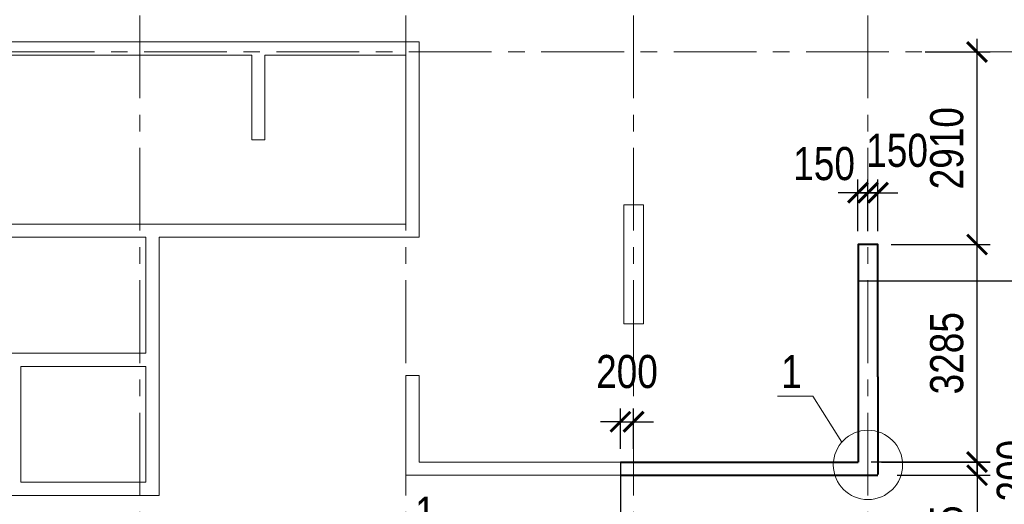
# Model space of a CAD drawing. Extents: x 26966 to 148137, y 549733 to 633733.
# Tile 5 of 29: x 56902 to 71777, y 577099 to 584420. Entities that reach past the tile are written whole.
import ezdxf

# ---------------------------------------------------------------- set-up
doc = ezdxf.new("R2010")
doc.units = 0
doc.header["$LTSCALE"] = 1000
doc.header["$MEASUREMENT"] = 0
doc.linetypes.add('CENTER', pattern=[2, 1.25, -0.25, 0.25, -0.25])
for name, color, linetype, lineweight in [('СК-040-С(тены)', 12, 'Continuous', 40), ('СК-041-С-СТЕНЫ НЕВИДИМЫЕ', 12, 'Continuous', 20), ('СК-043-С-ПИЛОНЫ', 5, 'Continuous', 40), ('СК-100-О(си)', 7, 'CENTER', 15), ('СК-110-О-РАЗМЕРЫ', 7, 'Continuous', 15), ('СК-300-Р(азмеры)', 7, 'Continuous', 20), ('СК-343-Р-КОЛОННЫ', 7, 'Continuous', 13), ('СК-400-Т(екст)', 7, 'Continuous', 20)]:
    doc.layers.add(name, color=color, linetype=linetype, lineweight=lineweight)
doc.styles.add('RUSS', font='arial.ttf', dxfattribs={"width": 0.8})
doc.dimstyles.new('100-200', dxfattribs={"dimscale": 0, "dimtxt": 500, "dimasz": 300, "dimexe": 200, "dimexo": 200, "dimgap": 200, "dimtad": 1, "dimdec": 0, "dimzin": 0, "dimdsep": 46, "dimtxsty": 'RUSS', "dimblk": 'ARCHTICK', "dimcen": 0.096, "dimdle": 200, "dimclrd": 7, "dimclre": 7, "dimclrt": 256, "dimadec": 0, "dimazin": 0, "dimtfac": 1, "dimtdec": 0, "dimtmove": 2, "dimatfit": 3, "dimldrblk": 'OBLIQUE', "dimfxl": 1, "dimtolj": 1, "dimtzin": 0, "dimarcsym": 0})

# ---------------------------------------------------------------- blocks, each defined once
blk = doc.blocks.new('оси')
at = {"layer": 'СК-100-О(си)'}
for p, q in [((-32750.1, 18534.9), (-32750.1, -11023.5)), ((-28729.8, 18534.9), (-28729.8, -11023.5)), ((-25290.2, 18534.9), (-25290.2, -11023.5)), ((-21750, 18534.9), (-21750, -11023.5)), ((-46685.3, 15985), (4554.2, 15985))]:
    blk.add_line(p, q, dxfattribs=at)
blk = doc.blocks.new('A$C858fb3ef')
at = {"layer": 'СК-300-Р(азмеры)'}
blk.add_blockref('оси', (0, 0), dxfattribs=at)
blk = doc.blocks.new('A$C573b34c5')
blk.add_blockref('A$C858fb3ef', (0, 0))
blk = doc.blocks.new('_ArchTick')
at = {"color": 0, "linetype": 'ByBlock', "const_width": 0.15}
blk.add_lwpolyline([(-0.5, -0.5), (0.5, 0.5)], dxfattribs=at)
blk = doc.blocks.new('*D210')
at = {"layer": 'Defpoints', "color": 0, "transparency": 16777216}
for p in [(69720, 577738), (71027, 577539), (71365, 577539)]:
    blk.add_point(p, dxfattribs=at)
at = {"layer": 'СК-343-Р-КОЛОННЫ', "color": 7, "lineweight": -2, "transparency": 16777216}
for p, q in [((71365, 577738), (71365, 578038)), ((69920, 577738), (71565, 577738)), ((71365, 577738), (71365, 577539)), ((71227, 577539), (71565, 577539)), ((71365, 577539), (71365, 577239))]:
    blk.add_line(p, q, dxfattribs=at)
at = {"layer": 'СК-343-Р-КОЛОННЫ', "color": 7, "lineweight": -2, "transparency": 16777216, "xscale": 300, "yscale": 300, "zscale": 300}
for p, rotation in [((71365, 577738), 270), ((71365, 577539), 90)]:
    blk.add_blockref('_ArchTick', p, dxfattribs=dict(at, rotation=rotation))
at = {"layer": 'СК-343-Р-КОЛОННЫ', "transparency": 16777216, "insert": (71916, 577608), "char_height": 500, "attachment_point": 5, "rotation": 90, "style": 'RUSS'}
blk.add_mtext('\\A1;200', dxfattribs=at)
blk = doc.blocks.new('_Oblique')
at = {"color": 0, "linetype": 'ByBlock', "lineweight": -2}
blk.add_line((-0.5, -0.5), (0.5, 0.5), dxfattribs=at)
blk = doc.blocks.new('*D301')
at = {"layer": 'Defpoints', "color": 0, "transparency": 16777216}
for p in [(69718, 581806), (69567, 581023), (69718, 581023)]:
    blk.add_point(p, dxfattribs=at)
at = {"layer": 'СК-343-Р-КОЛОННЫ', "color": 7, "lineweight": -2, "transparency": 16777216}
for p, q in [((69567, 581223), (69567, 582006)), ((69718, 581223), (69718, 582006)), ((69567, 581806), (69267, 581806)), ((69567, 581806), (69718, 581806)), ((69718, 581806), (70018, 581806))]:
    blk.add_line(p, q, dxfattribs=at)
at = {"layer": 'СК-343-Р-КОЛОННЫ', "color": 7, "lineweight": -2, "transparency": 16777216, "xscale": 300, "yscale": 300, "zscale": 300}
blk.add_blockref('_ArchTick', (69567, 581806), dxfattribs=at)
at = {"layer": 'СК-343-Р-КОЛОННЫ', "color": 7, "lineweight": -2, "transparency": 16777216, "xscale": 300, "yscale": 300, "zscale": 300, "rotation": 180}
blk.add_blockref('_ArchTick', (69718, 581806), dxfattribs=at)
at = {"layer": 'СК-343-Р-КОЛОННЫ', "transparency": 16777216, "insert": (69055, 582243), "char_height": 500, "attachment_point": 5, "style": 'RUSS'}
blk.add_mtext('\\A1;150', dxfattribs=at)
blk = doc.blocks.new('*D243')
at = {"layer": 'Defpoints', "color": 0, "transparency": 16777216}
for p in [(69961, 577539), (69162, 575383), (71365, 575383)]:
    blk.add_point(p, dxfattribs=at)
at = {"layer": 'СК-343-Р-КОЛОННЫ', "color": 7, "lineweight": -2, "transparency": 16777216}
for p, q in [((71365, 577739), (71365, 575183)), ((70161, 577539), (71565, 577539)), ((69362, 575383), (71565, 575383))]:
    blk.add_line(p, q, dxfattribs=at)
at = {"layer": 'СК-343-Р-КОЛОННЫ', "color": 7, "lineweight": -2, "transparency": 16777216, "xscale": 300, "yscale": 300, "zscale": 300}
for p, rotation in [((71365, 577539), 90), ((71365, 575383), 270)]:
    blk.add_blockref('_ArchTick', p, dxfattribs=dict(at, rotation=rotation))
at = {"layer": 'СК-343-Р-КОЛОННЫ', "transparency": 16777216, "insert": (70910, 576461), "char_height": 500, "attachment_point": 5, "rotation": 90, "style": 'RUSS'}
blk.add_mtext('\\A1;2155', dxfattribs=at)
blk = doc.blocks.new('*D244')
at = {"layer": 'Defpoints', "color": 0, "transparency": 16777216}
for p in [(69718, 581806), (69718, 581023), (69868, 581023)]:
    blk.add_point(p, dxfattribs=at)
at = {"layer": 'СК-343-Р-КОЛОННЫ', "color": 7, "lineweight": -2, "transparency": 16777216}
for p, q in [((69718, 581223), (69718, 582006)), ((69868, 581223), (69868, 582006)), ((69718, 581806), (69418, 581806)), ((69868, 581806), (69718, 581806)), ((69868, 581806), (70168, 581806))]:
    blk.add_line(p, q, dxfattribs=at)
at = {"layer": 'СК-343-Р-КОЛОННЫ', "color": 7, "lineweight": -2, "transparency": 16777216, "xscale": 300, "yscale": 300, "zscale": 300}
blk.add_blockref('_ArchTick', (69718, 581806), dxfattribs=at)
at = {"layer": 'СК-343-Р-КОЛОННЫ', "color": 7, "lineweight": -2, "transparency": 16777216, "xscale": 300, "yscale": 300, "zscale": 300, "rotation": 180}
blk.add_blockref('_ArchTick', (69868, 581806), dxfattribs=at)
at = {"layer": 'СК-343-Р-КОЛОННЫ', "transparency": 16777216, "insert": (70158, 582443), "char_height": 500, "attachment_point": 5, "style": 'RUSS'}
blk.add_mtext('\\A1;150', dxfattribs=at)
blk = doc.blocks.new('*D217')
at = {"layer": 'Defpoints', "color": 0, "transparency": 16777216}
for p in [(70383, 583933), (71365, 583933), (70383, 581023)]:
    blk.add_point(p, dxfattribs=at)
at = {"layer": 'СК-343-Р-КОЛОННЫ', "color": 7, "lineweight": -2, "transparency": 16777216}
for p, q in [((71365, 580823), (71365, 584133)), ((70583, 583933), (71565, 583933)), ((70583, 581023), (71565, 581023))]:
    blk.add_line(p, q, dxfattribs=at)
at = {"layer": 'СК-343-Р-КОЛОННЫ', "color": 7, "lineweight": -2, "transparency": 16777216, "xscale": 300, "yscale": 300, "zscale": 300}
for p, rotation in [((71365, 583933), 90), ((71365, 581023), 270)]:
    blk.add_blockref('_ArchTick', p, dxfattribs=dict(at, rotation=rotation))
at = {"layer": 'СК-343-Р-КОЛОННЫ', "transparency": 16777216, "insert": (70910, 582478), "char_height": 500, "attachment_point": 5, "rotation": 90, "style": 'RUSS'}
blk.add_mtext('\\A1;2910', dxfattribs=at)
blk = doc.blocks.new('*D218')
at = {"layer": 'Defpoints', "color": 0, "transparency": 16777216}
for p in [(69867, 581023), (71365, 581023), (69567, 577739)]:
    blk.add_point(p, dxfattribs=at)
at = {"layer": 'СК-343-Р-КОЛОННЫ', "color": 7, "lineweight": -2, "transparency": 16777216}
for p, q in [((71365, 577539), (71365, 581223)), ((70067, 581023), (71565, 581023)), ((69767, 577739), (71565, 577739))]:
    blk.add_line(p, q, dxfattribs=at)
at = {"layer": 'СК-343-Р-КОЛОННЫ', "color": 7, "lineweight": -2, "transparency": 16777216, "xscale": 300, "yscale": 300, "zscale": 300}
for p, rotation in [((71365, 581023), 90), ((71365, 577739), 270)]:
    blk.add_blockref('_ArchTick', p, dxfattribs=dict(at, rotation=rotation))
at = {"layer": 'СК-343-Р-КОЛОННЫ', "transparency": 16777216, "insert": (70910, 579381), "char_height": 500, "attachment_point": 5, "rotation": 90, "style": 'RUSS'}
blk.add_mtext('\\A1;3285', dxfattribs=at)
blk = doc.blocks.new('A$Cc2edbf5f-тех')
at = {"layer": 'СК-040-С(тены)'}
for p, q in [((22020, 11076), (22020, 9790)), ((22320, 11076), (22320, 9600)), ((18430, 9591), (22320, 9590))]:
    blk.add_line(p, q, dxfattribs=at)
blk.add_lwpolyline([(18430, 9790), (22020, 9790)], dxfattribs=at)
at = {"layer": 'СК-041-С-СТЕНЫ НЕВИДИМЫЕ'}
for p, q in [((13060, 15935), (13060, 14655)), ((15190, 15935), (13060, 15935)), ((12860, 14655), (13060, 14655)), ((15190, 11095), (15190, 9590)), ((15190, 9590), (18430, 9590)), ((18430, 9590), (22020, 9590))]:
    blk.add_line(p, q, dxfattribs=at)
for points in [[(11460, 13185), (15390, 13185), (15390, 16135), (6740, 16135)], [(6940, 15935), (12860, 15935), (12860, 14655)], [(15190, 15935), (15190, 13385), (6940, 13385)], [(8710, 11435), (8710, 13185), (11260, 13185), (11260, 11435)], [(9170, 11235), (9170, 9285), (11460, 9285), (11460, 13185)], [(11260, 11435), (8710, 11435)], [(9370, 11235), (9370, 9485), (11260, 9485), (11260, 11235), (9370, 11235)], [(15190, 11095), (15390, 11095), (15390, 9790), (18430, 9790)]]:
    blk.add_lwpolyline(points, dxfattribs=at)
blk.add_lwpolyline([(18480, 13675), (18480, 11876), (18780, 11876), (18780, 13675)], close=True, dxfattribs=at)
at = {"layer": 'СК-043-С-ПИЛОНЫ'}
blk.add_lwpolyline([(22320, 11076), (22320, 13075), (22020, 13075), (22020, 11076), (22020, 11076)], dxfattribs=at)
blk = doc.blocks.new('A$C24f80df3')
at = {"layer": 'СК-040-С(тены)', "color": 3, "lineweight": 25}
blk.add_lwpolyline([(-1, 7685), (-1, -200), (44168, -200), (44168, 5491), (41149, 5491), (41149, 7685), (29438, 7685), (29438, 10290), (26147, 10290), (26147, 11866), (26147, 12520), (22068, 12520), (22068, 9790), (18477, 9790), (18477, 6185), (16698, 6185), (16698, 7685), (-1, 7685)], dxfattribs=at)
blk = doc.blocks.new('*D322')
at = {"layer": 'Defpoints', "color": 0, "transparency": 16777216}
for p in [(66177, 578346), (65977, 577739), (66177, 577739)]:
    blk.add_point(p, dxfattribs=at)
at = {"layer": 'СК-343-Р-КОЛОННЫ', "color": 7, "lineweight": -2, "transparency": 16777216}
for p, q in [((65977, 577939), (65977, 578546)), ((66177, 577939), (66177, 578546)), ((65977, 578346), (65677, 578346)), ((65977, 578346), (66177, 578346)), ((66177, 578346), (66477, 578346))]:
    blk.add_line(p, q, dxfattribs=at)
at = {"layer": 'СК-343-Р-КОЛОННЫ', "color": 7, "lineweight": -2, "transparency": 16777216, "xscale": 300, "yscale": 300, "zscale": 300}
blk.add_blockref('_ArchTick', (65977, 578346), dxfattribs=at)
at = {"layer": 'СК-343-Р-КОЛОННЫ', "color": 7, "lineweight": -2, "transparency": 16777216, "xscale": 300, "yscale": 300, "zscale": 300, "rotation": 180}
blk.add_blockref('_ArchTick', (66177, 578346), dxfattribs=at)
at = {"layer": 'СК-343-Р-КОЛОННЫ', "transparency": 16777216, "insert": (66077, 579102), "char_height": 500, "attachment_point": 5, "style": 'RUSS'}
blk.add_mtext('\\A1;200', dxfattribs=at)

msp = doc.modelspace()

# ---------------------------------------------------------------- linework, layer by layer
at = {"layer": 'СК-110-О-РАЗМЕРЫ'}
msp.add_line((68884.6, 578733.8), (68351.4, 578733.8), dxfattribs=at)
msp.add_circle((69717.5, 577695), 523.3, dxfattribs=at)
at = {"layer": 'СК-343-Р-КОЛОННЫ'}
msp.add_line((68884.6, 578733.8), (69321.9, 578037.6), dxfattribs=at)

# ---------------------------------------------------------------- block references
at = {"layer": 'СК-300-Р(азмеры)'}
msp.add_blockref('A$C573b34c5', (91467.5, 567948.3), dxfattribs=at)
at = {"layer": 'СК-343-Р-КОЛОННЫ'}
msp.add_blockref('A$Cc2edbf5f-тех', (47547.3, 567948.3), dxfattribs=at)
at = {"layer": 'СК-343-Р-КОЛОННЫ', "lineweight": 40}
msp.add_blockref('A$C24f80df3', (47499.8, 567948.4), dxfattribs=at)

# ---------------------------------------------------------------- texts
at = {"layer": 'СК-400-Т(екст)', "style": 'RUSS', "width": 0.8}
for p in [(68406.4, 578854.5), (62874.8, 576716.9)]:
    msp.add_text('1', height=500, dxfattribs=at).set_placement(p)

# ---------------------------------------------------------------- dimensions: what is measured, and where the dimension line sits
at = {"layer": 'СК-343-Р-КОЛОННЫ'}
for base, p1, p2, picture, middle in [((71365, 583933.3), (70382.5, 581023.5), (70382.5, 583933.3), '*D217', (70909.7, 582478.4)), ((71365, 581023.5), (69567.3, 577738.5), (69867.3, 581023.5), '*D218', (70909.6, 579381)), ((71365, 575383.3), (69960.5, 577538.5), (69161.8, 575383.3), '*D243', (70909.7, 576460.9))]:
    dim = msp.add_linear_dim(base=base, p1=p1, p2=p2, angle=90, dimstyle='100-200', override={"dimscale": 1}, dxfattribs=at)
    dim.commit()
    dim.dimension.update_dxf_attribs({"geometry": picture, "text_midpoint": middle})
for base, p1, p2, angle, picture, middle in [((69717.5, 581806.2), (69867.7, 581023.5), (69717.5, 581023.5), 180, '*D244', (70158.2, 582443.1)), ((71365, 577538.5), (69720.1, 577738.4), (71027.4, 577538.5), 90, '*D210', (71916.2, 577607.9))]:
    dim = msp.add_linear_dim(base=base, p1=p1, p2=p2, angle=angle, dimstyle='100-200', override={"dimscale": 1}, dxfattribs=at)
    dim.commit()
    dim.dimension.update_dxf_attribs({"geometry": picture, "text_midpoint": middle, "dimtype": 160})
dim = msp.add_linear_dim(base=(69717.5, 581806.2), p1=(69567.3, 581023.5), p2=(69717.5, 581023.5), dimstyle='100-200', override={"dimscale": 1}, dxfattribs=at)
dim.commit()
dim.dimension.update_dxf_attribs({"geometry": '*D301', "text_midpoint": (69055.1, 582243), "dimtype": 160})
dim = msp.add_linear_dim(base=(66177.3, 578346.3), p1=(65977.1, 577738.6), p2=(66177.3, 577738.6), dimstyle='100-200', override={"dimscale": 1}, dxfattribs=at)
dim.commit()
dim.dimension.update_dxf_attribs({"geometry": '*D322', "text_midpoint": (66077.2, 579101.6)})

doc.saveas('drawing.dxf')
